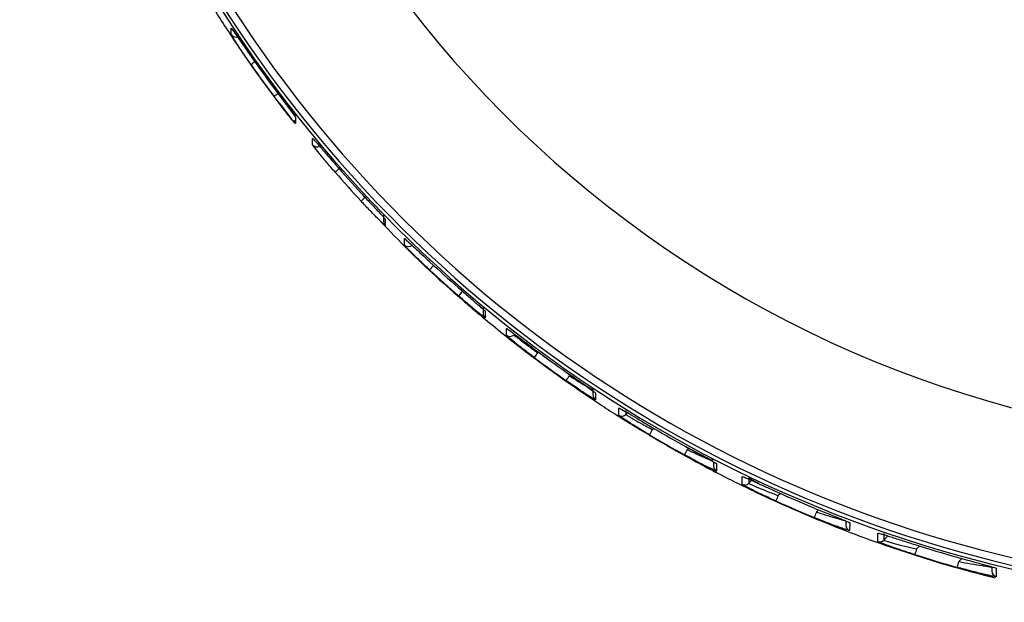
# Model space of a CAD drawing. Header units: millimetres. Extents: x -158 to 45, y -377 to 44.
# Tile 1 of 9: x -88 to -37, y -265 to -234. Entities that reach past the tile are written whole.
import ezdxf

# ---------------------------------------------------------------- set-up
doc = ezdxf.new("R2010")
doc.units = ezdxf.units.MM

msp = doc.modelspace()

# ---------------------------------------------------------------- linework, layer by layer
at = {"color": 7, "linetype": 'Continuous', "lineweight": 25}
for p, q in [((-77.084, -235.229), (-77.084, -234.893)), ((-73.75, -239.511), (-73.751, -239.846)), ((-72.863, -240.943), (-72.862, -240.611)), ((-69.184, -244.59), (-69.185, -244.922)), ((-69.099, -244.801), (-69.1, -245.132)), ((-68.106, -246.134), (-68.105, -245.796)), ((-66.59, -247.193), (-66.594, -247.197)), ((-64.028, -249.333), (-64.029, -249.671)), ((-63.919, -249.565), (-63.92, -249.903)), ((-62.821, -250.81), (-62.82, -250.455)), ((-61.162, -251.683), (-61.195, -251.717)), ((-59.554, -252.905), (-59.512, -252.862)), ((-58.338, -253.546), (-58.339, -253.9)), ((-58.203, -253.797), (-58.204, -254.152)), ((-56.995, -254.956), (-56.994, -254.577)), ((-56.623, -254.702), (-56.623, -254.915)), ((-56.623, -254.915), (-56.509, -254.802)), ((-55.185, -255.635), (-55.253, -255.703)), ((-53.451, -256.731), (-53.373, -256.654)), ((-52.087, -257.366), (-52.088, -257.58)), ((-51.924, -257.468), (-51.925, -257.847)), ((-50.597, -258.539), (-50.596, -258.131)), ((-50.254, -258.188), (-50.255, -258.482)), ((-50.255, -258.482), (-50.08, -258.308)), ((-48.852, -258.904), (-48.852, -258.904)), ((-48.622, -259.008), (-48.73, -259.116)), ((-46.752, -259.968), (-46.637, -259.854)), ((-45.223, -260.435), (-45.224, -260.653)), ((-45.029, -260.527), (-45.03, -260.935)), ((-43.57, -261.494), (-43.569, -261.058)), ((-43.258, -261.088), (-43.259, -261.424)), ((-43.259, -261.424), (-43.045, -261.211)), ((-41.408, -261.733), (-41.56, -261.885)), ((-39.378, -262.535), (-39.219, -262.377)), ((-37.658, -262.81), (-37.659, -263.03)), ((-37.43, -262.886), (-37.431, -263.322))]:
    msp.add_line(p, q, dxfattribs=at)
for centre, radius, start, end in [((-21.557, -198.161), 66.486, 165.51272, 269.85334), ((-21.557, -198.101), 66.354, 165.96855, 269.8533), ((-21.556, -198.09), 65.984, 167.3344, 269.85319), ((-21.55, -198.036), 58.496, 191.86212, 269.84862), ((-76.834, -235.064), 0.3, 213.3791, 295.9414), ((-74.402, -238.836), 2.625, 123.6262, 128.9152), ((-21.564, -198.279), 66.483, 214.95993, 216.71278), ((-21.565, -198.698), 66.483, 214.95993, 216.71278), ((-72.151, -241.693), 4.232, 125.6927, 129.8125), ((-73.515, -239.66), 0.3, 179.8516, 218.2851), ((-72.632, -240.752), 0.3, 219.5061, 313.1755), ((-68.758, -245.404), 4.221, 130.279, 134.0069), ((-21.561, -198.691), 66.488, 221.06508, 222.79844), ((-21.56, -198.275), 66.488, 221.06508, 222.79844), ((-67.019, -247.121), 4.656, 131.8705, 135.6218), ((-68.885, -244.923), 0.3, 179.8521, 224.3586), ((-67.896, -245.919), 0.3, 225.571, 314.8325), ((-62.949, -250.684), 5.044, 136.2701, 139.7364), ((-21.557, -198.693), 66.494, 227.12694, 228.86056), ((-21.556, -198.271), 66.494, 227.12694, 228.86056), ((-61.22, -252.032), 5.226, 138.0333, 141.3806), ((-63.729, -249.672), 0.3, 179.8522, 230.4269), ((-62.634, -250.574), 0.3, 231.644, 314.8323), ((-21.552, -198.267), 66.5, 233.21418, 234.96784), ((-56.623, -255.23), 5.766, 142.4641, 145.501), ((-21.553, -198.706), 66.5, 233.21418, 234.96784), ((-54.665, -256.425), 6.025, 144.2498, 147.1574), ((-58.039, -253.901), 0.3, 179.8528, 236.5581), ((-56.835, -254.703), 0.3, 237.7948, 314.8321), ((-21.549, -198.262), 66.505, 239.39815, 241.19382), ((-49.421, -259.24), 6.821, 148.7636, 151.3342), ((-21.551, -198.726), 66.505, 239.39815, 241.19382), ((-47.164, -260.275), 7.217, 150.5941, 153.0242), ((-51.788, -257.58), 0.3, 179.8537, 242.8288), ((-50.466, -258.269), 0.3, 244.1021, 314.8322), ((-41.008, -262.676), 8.503, 155.2518, 157.316), ((-21.547, -198.258), 66.51, 245.761, 247.62563), ((-21.548, -198.75), 66.51, 245.761, 247.62563), ((-38.287, -263.535), 9.185, 157.1541, 159.0657), ((-44.924, -260.654), 0.3, 179.8547, 249.3314), ((-43.471, -261.211), 0.3, 250.6631, 314.8323), ((-21.546, -198.254), 66.514, 252.40744, 254.37762), ((-30.511, -265.467), 11.615, 162.0345, 163.547), ((-21.547, -198.775), 66.514, 252.40744, 254.37762), ((-26.82, -266.125), 13.061, 164.0459, 165.3913), ((-37.359, -263.031), 0.3, 179.8552, 256.1912)]:
    msp.add_arc(centre, radius, start, end, dxfattribs=at)
for points, knots in [([(-86.58, -212.644), (-86.471, -213.15), (-86.214, -214.334), (-85.754, -216.117), (-85.2, -218.051), (-84.623, -219.855), (-83.957, -221.748), (-83.157, -223.821), (-82.266, -225.898), (-81.296, -227.958), (-80.338, -229.84), (-79.256, -231.799), (-78.112, -233.717), (-76.901, -235.594), (-75.538, -237.583), (-74.517, -238.889), (-73.951, -239.612)], [0, 0, 0, 0, 0.051628, 0.120949, 0.183836, 0.252742, 0.310264, 0.384621, 0.47504, 0.536352, 0.612373, 0.686079, 0.75993, 0.835311, 0.908706, 1, 1, 1, 1]), ([(-77.084, -234.893), (-77.08, -234.897), (-77.072, -234.903), (-76.99, -235.016), (-76.8, -235.291), (-76.457, -235.789), (-76.186, -236.179), (-76.05, -236.374)], [0, 0, 0, 0, 0.126149, 0.251404, 0.500719, 0.750246, 1, 1, 1, 1]), ([(-76.051, -236.793), (-76.187, -236.597), (-76.459, -236.204), (-76.801, -235.687), (-76.991, -235.389), (-77.073, -235.255), (-77.081, -235.238), (-77.084, -235.229)], [0, 0, 0, 0, 0.250305, 0.499701, 0.749113, 0.874681, 1, 1, 1, 1]), ([(-76.75, -235.153), (-76.752, -235.17), (-76.757, -235.222), (-76.698, -235.355), (-76.566, -235.589), (-76.343, -235.936), (-76.15, -236.219), (-76.046, -236.372)], [0, 0, 0, 0, 0.078159, 0.24536, 0.454059, 0.704852, 1, 1, 1, 1]), ([(-74.859, -238.022), (-74.717, -238.213), (-74.431, -238.594), (-74.063, -239.081), (-73.802, -239.429), (-73.767, -239.483), (-73.75, -239.511)], [0, 0, 0, 0, 0.250619, 0.50031, 0.750053, 1, 1, 1, 1]), ([(-74.62, -238.256), (-74.506, -238.416), (-74.278, -238.737), (-74.027, -239.073), (-73.876, -239.269), (-73.76, -239.416), (-73.74, -239.435), (-73.727, -239.448)], [0, 0, 0, 0, 0.24973, 0.499208, 0.626904, 0.753079, 1, 1, 1, 1]), ([(-73.751, -239.846), (-73.768, -239.83), (-73.803, -239.797), (-74.065, -239.476), (-74.433, -239.009), (-74.718, -238.631), (-74.861, -238.442)], [0, 0, 0, 0, 0.250504, 0.500149, 0.749949, 1, 1, 1, 1]), ([(-72.862, -240.611), (-72.845, -240.627), (-72.81, -240.658), (-72.54, -240.969), (-72.154, -241.418), (-71.844, -241.774), (-71.69, -241.952)], [0, 0, 0, 0, 0.250516, 0.500168, 0.749972, 1, 1, 1, 1]), ([(-71.691, -242.368), (-71.846, -242.188), (-72.156, -241.829), (-72.542, -241.361), (-72.811, -241.023), (-72.846, -240.969), (-72.863, -240.943)], [0, 0, 0, 0, 0.250588, 0.500275, 0.750039, 1, 1, 1, 1]), ([(-69.1, -245.132), (-69.119, -245.118), (-69.157, -245.09), (-69.45, -244.803), (-69.863, -244.381), (-70.185, -244.037), (-70.347, -243.864)], [0, 0, 0, 0, 0.250534, 0.50019, 0.74998, 1, 1, 1, 1]), ([(-70.345, -243.449), (-70.184, -243.623), (-69.861, -243.97), (-69.448, -244.411), (-69.156, -244.726), (-69.118, -244.776), (-69.099, -244.801)], [0, 0, 0, 0, 0.2505816, 0.5002602, 0.7500255, 1, 1, 1, 1]), ([(-69.322, -244.931), (-68.85, -245.427), (-67.469, -246.877), (-65.286, -248.844), (-62.797, -250.916), (-60.468, -252.684), (-58.521, -254.031), (-57.03, -254.996), (-56.052, -255.605), (-55.088, -256.183), (-54.119, -256.742), (-53.092, -257.313), (-51.688, -258.058), (-49.946, -258.925), (-47.873, -259.869), (-45.806, -260.727), (-43.716, -261.514), (-41.608, -262.226), (-39.537, -262.856), (-38.16, -263.21), (-37.514, -263.376)], [0, 0, 0, 0, 0.05469, 0.159981, 0.234783, 0.314325, 0.394845, 0.425384, 0.457474, 0.487821, 0.516182, 0.547829, 0.582762, 0.644652, 0.705229, 0.766874, 0.825603, 0.885601, 0.946369, 1, 1, 1, 1]), ([(-68.105, -245.796), (-68.086, -245.81), (-68.047, -245.837), (-67.746, -246.116), (-67.315, -246.52), (-66.969, -246.841), (-66.797, -247.002)], [0, 0, 0, 0, 0.250533, 0.50019, 0.74998, 1, 1, 1, 1]), ([(-66.798, -247.424), (-66.971, -247.262), (-67.317, -246.937), (-67.748, -246.514), (-68.048, -246.208), (-68.087, -246.158), (-68.106, -246.134)], [0, 0, 0, 0, 0.250582, 0.500261, 0.750026, 1, 1, 1, 1]), ([(-65.302, -248.349), (-65.123, -248.505), (-64.765, -248.817), (-64.307, -249.213), (-63.983, -249.496), (-63.941, -249.542), (-63.919, -249.565)], [0, 0, 0, 0, 0.250589, 0.500277, 0.75004, 1, 1, 1, 1]), ([(-63.92, -249.903), (-63.942, -249.891), (-63.984, -249.867), (-64.309, -249.611), (-64.767, -249.234), (-65.124, -248.925), (-65.303, -248.77)], [0, 0, 0, 0, 0.250514, 0.500166, 0.749971, 1, 1, 1, 1]), ([(-62.82, -250.455), (-62.814, -250.457), (-62.803, -250.46), (-62.689, -250.539), (-62.422, -250.737), (-61.942, -251.099), (-61.563, -251.383), (-61.374, -251.525)], [0, 0, 0, 0, 0.126162, 0.251437, 0.50077, 0.750259, 1, 1, 1, 1]), ([(-61.375, -251.964), (-61.565, -251.82), (-61.945, -251.533), (-62.421, -251.154), (-62.755, -250.878), (-62.799, -250.832), (-62.821, -250.81)], [0, 0, 0, 0, 0.250621, 0.500313, 0.750055, 1, 1, 1, 1]), ([(-62.423, -250.787), (-62.405, -250.805), (-62.379, -250.831), (-62.224, -250.956), (-62.021, -251.114), (-61.679, -251.372), (-61.357, -251.602), (-61.195, -251.717)], [0, 0, 0, 0, 0.2465347, 0.372629, 0.5003289, 0.7496991, 1, 1, 1, 1]), ([(-59.725, -252.719), (-59.529, -252.856), (-59.138, -253.129), (-58.631, -253.482), (-58.345, -253.684), (-58.221, -253.777), (-58.209, -253.79), (-58.203, -253.797)], [0, 0, 0, 0, 0.250306, 0.499703, 0.749114, 0.874686, 1, 1, 1, 1]), ([(-59.722, -252.716), (-59.606, -252.797), (-59.381, -252.954), (-59.071, -253.168), (-58.812, -253.343), (-58.611, -253.475), (-58.474, -253.555), (-58.389, -253.601), (-58.378, -253.582), (-58.374, -253.576)], [0, 0, 0, 0, 0.182374, 0.353696, 0.514663, 0.664571, 0.80337, 0.930862, 1, 1, 1, 1]), ([(-59.554, -252.905), (-59.525, -252.924), (-59.359, -253.032), (-59.03, -253.24), (-58.611, -253.495), (-58.439, -253.591), (-58.354, -253.639)], [0, 0, 0, 0, 0.0588177, 0.3342219, 0.6672657, 1, 1, 1, 1]), ([(-58.204, -254.152), (-58.21, -254.15), (-58.222, -254.148), (-58.346, -254.077), (-58.633, -253.897), (-59.14, -253.564), (-59.531, -253.293), (-59.727, -253.157)], [0, 0, 0, 0, 0.126148, 0.251402, 0.500716, 0.750244, 1, 1, 1, 1]), ([(-56.994, -254.577), (-56.963, -254.59), (-56.901, -254.617), (-56.47, -254.872), (-55.949, -255.182), (-55.586, -255.397), (-55.405, -255.505)], [0, 0, 0, 0, 0.279951, 0.559426, 0.779607, 1, 1, 1, 1]), ([(-55.406, -255.968), (-55.613, -255.845), (-56.024, -255.598), (-56.465, -255.319), (-56.732, -255.145), (-56.88, -255.045), (-56.977, -254.976), (-56.989, -254.963), (-56.995, -254.956)], [0, 0, 0, 0, 0.250031, 0.499121, 0.62462, 0.749443, 0.874851, 1, 1, 1, 1]), ([(-56.623, -254.915), (-56.618, -254.92), (-56.608, -254.931), (-56.528, -254.983), (-56.399, -255.062), (-56.168, -255.2), (-55.785, -255.418), (-55.431, -255.608), (-55.253, -255.703)], [0, 0, 0, 0, 0.120925, 0.244484, 0.371008, 0.500806, 0.749922, 1, 1, 1, 1]), ([(-53.595, -256.538), (-53.382, -256.654), (-52.958, -256.887), (-52.494, -257.139), (-52.209, -257.297), (-52.049, -257.387), (-51.943, -257.449), (-51.93, -257.462), (-51.924, -257.468)], [0, 0, 0, 0, 0.250011, 0.499156, 0.624944, 0.749472, 0.875029, 1, 1, 1, 1]), ([(-53.592, -256.534), (-53.466, -256.603), (-53.222, -256.737), (-52.884, -256.919), (-52.602, -257.067), (-52.382, -257.179), (-52.233, -257.241), (-52.144, -257.276), (-52.133, -257.255), (-52.129, -257.248)], [0, 0, 0, 0, 0.185891, 0.360736, 0.524717, 0.677064, 0.817996, 0.946955, 1, 1, 1, 1]), ([(-51.925, -257.847), (-51.959, -257.836), (-52.027, -257.814), (-52.49, -257.587), (-53.036, -257.306), (-53.409, -257.103), (-53.596, -257.001)], [0, 0, 0, 0, 0.279829, 0.559326, 0.779531, 1, 1, 1, 1]), ([(-53.451, -256.731), (-53.268, -256.818), (-52.902, -256.992), (-52.499, -257.171), (-52.248, -257.277), (-52.16, -257.312), (-52.118, -257.329)], [0, 0, 0, 0, 0.3331498, 0.6659672, 0.8388765, 1, 1, 1, 1]), ([(-50.596, -258.131), (-50.561, -258.142), (-50.49, -258.163), (-50.008, -258.381), (-49.439, -258.639), (-49.048, -258.816), (-48.852, -258.904)], [0, 0, 0, 0, 0.279826, 0.559323, 0.779515, 1, 1, 1, 1]), ([(-50.26, -258.172), (-50.258, -258.18), (-50.25, -258.207), (-50.173, -258.258), (-50.011, -258.35), (-49.85, -258.431), (-49.731, -258.488), (-49.722, -258.492)], [0, 0, 0, 0, 0.088702, 0.314741, 0.60614, 0.969791, 1, 1, 1, 1]), ([(-48.854, -259.396), (-49.076, -259.295), (-49.52, -259.092), (-50.004, -258.856), (-50.301, -258.706), (-50.467, -258.618), (-50.577, -258.557), (-50.591, -258.545), (-50.597, -258.539)], [0, 0, 0, 0, 0.250026, 0.49921, 0.625078, 0.749494, 0.875047, 1, 1, 1, 1]), ([(-50.255, -258.482), (-50.249, -258.486), (-50.236, -258.496), (-50.14, -258.543), (-49.992, -258.609), (-49.732, -258.721), (-49.308, -258.896), (-48.923, -259.043), (-48.73, -259.116)], [0, 0, 0, 0, 0.124119, 0.250425, 0.37233, 0.500652, 0.749891, 1, 1, 1, 1]), ([(-46.865, -259.761), (-46.636, -259.855), (-46.178, -260.042), (-45.671, -260.249), (-45.353, -260.38), (-45.171, -260.456), (-45.051, -260.51), (-45.036, -260.521), (-45.029, -260.527)], [0, 0, 0, 0, 0.249918, 0.499227, 0.625556, 0.749538, 0.875341, 1, 1, 1, 1]), ([(-46.752, -259.968), (-46.553, -260.033), (-46.156, -260.163), (-45.709, -260.295), (-45.424, -260.376), (-45.323, -260.402), (-45.275, -260.414)], [0, 0, 0, 0, 0.3332058, 0.6660166, 0.8397959, 1, 1, 1, 1]), ([(-45.03, -260.935), (-45.038, -260.935), (-45.053, -260.935), (-45.174, -260.897), (-45.354, -260.836), (-45.673, -260.721), (-46.18, -260.531), (-46.637, -260.345), (-46.866, -260.253)], [0, 0, 0, 0, 0.12619, 0.250901, 0.374833, 0.501164, 0.750441, 1, 1, 1, 1]), ([(-43.569, -261.058), (-43.561, -261.058), (-43.545, -261.058), (-43.418, -261.094), (-43.228, -261.152), (-42.895, -261.258), (-42.364, -261.429), (-41.888, -261.581), (-41.649, -261.657)], [0, 0, 0, 0, 0.1261104, 0.251007, 0.3748154, 0.5013508, 0.7504285, 1, 1, 1, 1]), ([(-41.651, -262.177), (-41.889, -262.1), (-42.367, -261.946), (-42.897, -261.76), (-43.23, -261.637), (-43.42, -261.564), (-43.547, -261.511), (-43.562, -261.5), (-43.57, -261.494)], [0, 0, 0, 0, 0.249824, 0.499254, 0.625744, 0.749563, 0.875377, 1, 1, 1, 1]), ([(-43.259, -261.424), (-43.252, -261.429), (-43.237, -261.437), (-43.123, -261.475), (-42.951, -261.527), (-42.653, -261.611), (-42.183, -261.736), (-41.768, -261.835), (-41.56, -261.885)], [0, 0, 0, 0, 0.123509, 0.250277, 0.371113, 0.500518, 0.750054, 1, 1, 1, 1]), ([(-39.458, -262.311), (-39.212, -262.379), (-38.72, -262.516), (-38.163, -262.668), (-37.805, -262.768), (-37.597, -262.827), (-37.456, -262.87), (-37.438, -262.881), (-37.43, -262.886)], [0, 0, 0, 0, 0.249475, 0.499165, 0.626383, 0.749621, 0.87586, 1, 1, 1, 1]), ([(-39.378, -262.535), (-39.165, -262.575), (-38.737, -262.656), (-38.24, -262.736), (-37.92, -262.783), (-37.722, -262.809), (-37.652, -262.815), (-37.615, -262.819)], [0, 0, 0, 0, 0.2844738, 0.5696002, 0.7202576, 0.8566204, 1, 1, 1, 1]), ([(-37.431, -263.322), (-37.44, -263.323), (-37.458, -263.324), (-37.6, -263.298), (-37.81, -263.252), (-38.169, -263.169), (-38.724, -263.032), (-39.214, -262.898), (-39.459, -262.831)], [0, 0, 0, 0, 0.125925, 0.251232, 0.376564, 0.502324, 0.751501, 1, 1, 1, 1])]:
    msp.add_open_spline(points, degree=3, knots=knots, dxfattribs=at)

doc.saveas('drawing.dxf')
